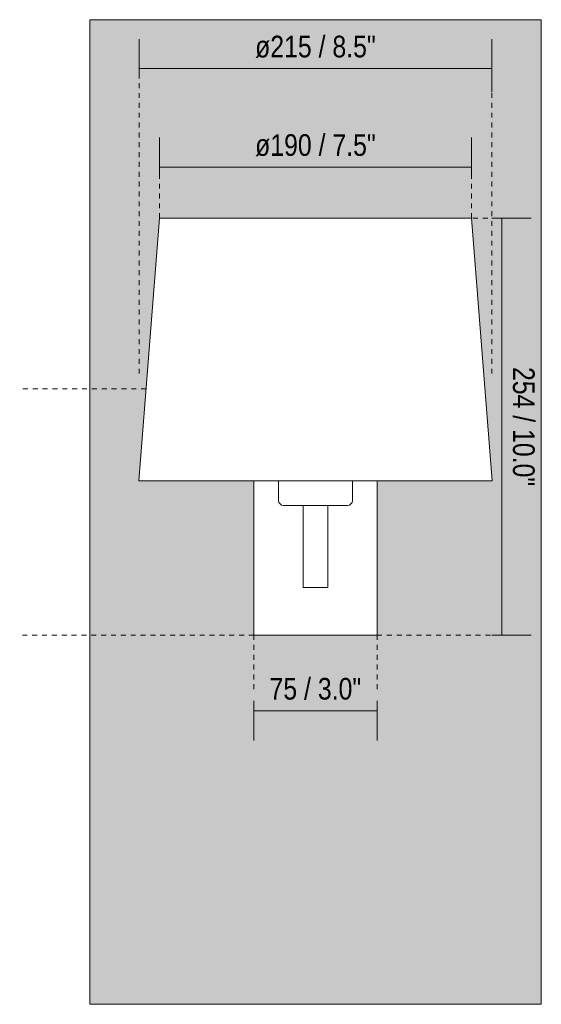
# Model space of a CAD drawing. Header units: millimetres. Extents: x -6760 to -4339, y -784 to 6757.
# Tile 1 of 3: x -6760 to -6442, y 0 to 600. Entities that reach past the tile are written whole.
import ezdxf

# ---------------------------------------------------------------- set-up
doc = ezdxf.new("R2010")
doc.units = ezdxf.units.MM
doc.linetypes.add('Dash', pattern=[6, 3, -3])
doc.layers.add('A-ANNO-DIMS', color=7, linetype='Dash', lineweight=9, true_color=0xd2d2d2)
for name, color, linetype, lineweight in [('A-ANNO-DIMS-6', 7, 'Continuous', 9), ('A-WALL', 7, 'Continuous', 9), ('E-LITE-EQPM', 7, 'Continuous', 20)]:
    doc.layers.add(name, color=color, linetype=linetype, lineweight=lineweight)
doc.styles.add('Arial Narrow', font='ARIALN.TTF', dxfattribs={"height": 13.2})
doc.dimstyles.new('FARO_-_2_2mm_Arial_Narrow_mm_Inch_Left', dxfattribs={"dimscale": 304.8, "dimtxt": 13.509289, "dimasz": 0, "dimexe": 0.059055, "dimexo": 0.0625, "dimgap": 0.009843, "dimtad": 1, "dimdec": 0, "dimzin": 0, "dimdsep": 46, "dimtxsty": 'Arial Narrow', "dimblk1": 'NONE', "dimblk2": 'NONE', "dimsah": 1, "dimcen": 0.09, "dimadec": 0, "dimazin": 0, "dimtfac": 1, "dimtdec": 4, "dimtix": 1, "dimtmove": 0, "dimatfit": 3, "dimfxl": 0.019685, "dimfxlon": 1, "dimtvp": 1, "dimtolj": 1, "dimtzin": 0, "dimarcsym": 2})
doc.dimstyles.new('FARO_-_2_2mm_Arial_Narrow_mm_Inch_Right', dxfattribs={"dimscale": 304.8, "dimtxt": 13.509289, "dimasz": 0, "dimexe": 0.059055, "dimexo": 0.0625, "dimgap": 0.009843, "dimtad": 1, "dimdec": 0, "dimzin": 0, "dimdsep": 46, "dimtxsty": 'Arial Narrow', "dimblk1": 'NONE', "dimblk2": 'NONE', "dimsah": 1, "dimcen": 0.09, "dimadec": 0, "dimazin": 0, "dimtfac": 1, "dimtdec": 4, "dimtix": 1, "dimtmove": 0, "dimatfit": 3, "dimfxl": 0.019685, "dimfxlon": 1, "dimtvp": 1, "dimtolj": 1, "dimtzin": 0, "dimarcsym": 2})

# ---------------------------------------------------------------- blocks, each defined once
blk = doc.blocks.new('68490-01 - 68490-01 ARTIS Bronze_white wall lamp-564651-Alzado_PDF')
at = {"layer": 'E-LITE-EQPM'}
for p, q in [((-6685.91, 319.01), (-6685.91, 319.01)), ((-6669.74, 319.01), (-6669.78, 319.01)), ((-6664.16, 319.01), (-6664.16, 319.01)), ((-6617, 319.01), (-6617, 225)), ((-6542, 225), (-6542, 319.01)), ((-6523.81, 319.01), (-6523.78, 319.01)), ((-6484.51, 319.01), (-6484.44, 319.01)), ((-6473.08, 319.01), (-6473.08, 319.01)), ((-6600.48, 304.41), (-6600.58, 304.44)), ((-6617, 225), (-6542, 225))]:
    blk.add_line(p, q, dxfattribs=at)
at = {"layer": 'E-LITE-EQPM', "flags": 128}
for points in [[(-6601.55, 305.5), (-6601.67, 305.63), (-6601.72, 305.85)], [(-6558.51, 304.44), (-6558.64, 304.31), (-6558.84, 304.27)], [(-6557.42, 305.5), (-6557.45, 305.4), (-6557.49, 305.36)]]:
    blk.add_lwpolyline(points, dxfattribs=at)
blk = doc.blocks.new('DIMBLOCK1-Alzado_PDF')
at = {"layer": 'A-ANNO-DIMS-6', "color": 251, "true_color": 0x5b5b5b, "transparency": 16777216}
for p, q in [((-6686.91, 570), (-6686.91, 588.17)), ((-6472.08, 555.87), (-6472.08, 588.17)), ((-6686.91, 570.17), (-6472.08, 570.17)), ((-6686.91, 570.17), (-6686.91, 564.17)), ((-6472.08, 570.17), (-6472.08, 555.87))]:
    blk.add_line(p, q, dxfattribs=at)
at = {"layer": 'A-ANNO-DIMS-6', "color": 0, "transparency": 16777216, "insert": (-6616.27, 590.23), "char_height": 13.2, "width": 88.2607, "attachment_point": 1, "line_spacing_factor": 0.974696, "style": 'Arial Narrow'}
blk.add_mtext('ø215 / 8.5"', dxfattribs=at)
blk = doc.blocks.new('_None')
blk = doc.blocks.new('DIMBLOCK2-Alzado_PDF')
at = {"layer": 'A-ANNO-DIMS-6', "color": 251, "true_color": 0x5b5b5b, "transparency": 16777216}
for p, q in [((-6466.09, 479.06), (-6472.09, 479.06)), ((-6466.26, 479.06), (-6448.09, 479.06)), ((-6466.09, 479.06), (-6466.09, 225)), ((-6472.09, 225), (-6448.09, 225)), ((-6466.09, 225), (-6472.09, 225))]:
    blk.add_line(p, q, dxfattribs=at)
at = {"layer": 'A-ANNO-DIMS-6', "color": 0, "transparency": 16777216, "insert": (-6446.03, 388.37), "char_height": 13.2, "width": 87.2314, "attachment_point": 1, "rotation": 270, "line_spacing_factor": 0.974696, "style": 'Arial Narrow'}
blk.add_mtext('254 / 10.0"', dxfattribs=at)
blk = doc.blocks.new('DIMBLOCK3-Alzado_PDF')
at = {"layer": 'A-ANNO-DIMS-6', "color": 251, "true_color": 0x5b5b5b, "transparency": 16777216}
for p, q in [((-6674.56, 504.17), (-6674.56, 528.17)), ((-6484.43, 504.17), (-6484.43, 528.17)), ((-6674.56, 510.17), (-6484.43, 510.17)), ((-6674.56, 510.17), (-6674.56, 504.17)), ((-6484.43, 510.17), (-6484.43, 504.17))]:
    blk.add_line(p, q, dxfattribs=at)
at = {"layer": 'A-ANNO-DIMS-6', "color": 0, "transparency": 16777216, "insert": (-6616.27, 530.23), "char_height": 13.2, "width": 88.2607, "attachment_point": 1, "line_spacing_factor": 0.974696, "style": 'Arial Narrow'}
blk.add_mtext('ø190 / 7.5"', dxfattribs=at)
blk = doc.blocks.new('DIMBLOCK4-Alzado_PDF')
at = {"layer": 'A-ANNO-DIMS-6', "color": 251, "true_color": 0x5b5b5b, "transparency": 16777216}
for p, q in [((-6617, 184.84), (-6617, 160.84)), ((-6617, 178.84), (-6617, 184.84)), ((-6542, 184.84), (-6542, 160.84)), ((-6542, 178.84), (-6542, 184.84)), ((-6617, 178.84), (-6542, 178.84))]:
    blk.add_line(p, q, dxfattribs=at)
at = {"layer": 'A-ANNO-DIMS-6', "color": 0, "transparency": 16777216, "insert": (-6607.48, 198.9), "char_height": 13.2, "width": 67.1605, "attachment_point": 1, "line_spacing_factor": 0.974696, "style": 'Arial Narrow'}
blk.add_mtext('75 / 3.0"', dxfattribs=at)

msp = doc.modelspace()

# ---------------------------------------------------------------- hatches: boundary and pattern name
at = {"layer": 'A-WALL', "true_color": 0xf7f7f7}
h = msp.add_hatch(color=7, dxfattribs=at)
h.paths.add_polyline_path([(-6717, 0), (-6442, 0), (-6442, 600), (-6717, 600), (-6717, 143)])
h.paths.add_polyline_path([(-6542, 225), (-6617, 225), (-6617, 319.01), (-6686.99, 319.08), (-6674.52, 479.06), (-6484.47, 479.06), (-6472, 319.01), (-6542, 319.01), (-6542, 225.36)])

# ---------------------------------------------------------------- linework, layer by layer
at = {"layer": 'A-ANNO-DIMS'}
for p, q in [((-6686.91, 384.3), (-6686.91, 574.3)), ((-6472.08, 384.3), (-6472.08, 564.3)), ((-6674.56, 479.06), (-6674.56, 507.42)), ((-6484.43, 479.06), (-6484.43, 507.42)), ((-6456.62, 479.06), (-6484.43, 479.06)), ((-6682.63, 375), (-6759.6, 375)), ((-6617, 225), (-6759.6, 225)), ((-6617, 225), (-6617, 190)), ((-6542, 225), (-6472.08, 225)), ((-6542, 225), (-6542, 190))]:
    msp.add_line(p, q, dxfattribs=at)
at = {"layer": 'A-WALL', "color": 253, "true_color": 0xaaaaaa}
for p, q in [((-6442, 600), (-6717, 600)), ((-6717, 600), (-6717, 0)), ((-6442, 0), (-6442, 600)), ((-6717, 0), (-6442, 0))]:
    msp.add_line(p, q, dxfattribs=at)
at = {"layer": 'E-LITE-EQPM'}
for p, q in [((-6674.52, 479.06), (-6686.99, 319.01)), ((-6484.47, 479.06), (-6674.52, 479.06)), ((-6472, 319.01), (-6484.47, 479.06)), ((-6686.99, 319.01), (-6472, 319.01)), ((-6601.98, 319.01), (-6601.98, 307)), ((-6557.01, 307), (-6557.01, 319.01)), ((-6598.98, 304), (-6586.99, 304)), ((-6571.99, 304), (-6586.99, 304)), ((-6586.99, 304), (-6586.99, 254)), ((-6571.99, 304), (-6560.01, 304)), ((-6571.99, 254), (-6571.99, 304)), ((-6586.99, 254), (-6571.99, 254))]:
    msp.add_line(p, q, dxfattribs=at)
for centre, start, end in [((-6598.98, 307), 180, 270), ((-6560.01, 307), 270, 360)]:
    msp.add_arc(centre, 3, start, end, dxfattribs=at)

# ---------------------------------------------------------------- block references
msp.add_blockref('68490-01 - 68490-01 ARTIS Bronze_white wall lamp-564651-Alzado_PDF', (0, 0), dxfattribs=at)

# ---------------------------------------------------------------- dimensions: what is measured, and where the dimension line sits
at = {"layer": 'A-ANNO-DIMS', "color": 251, "linetype": 'Continuous', "true_color": 0x5b5b5b}
for base, p1, p2, override, picture, middle in [((-6472.08, 570.17), (-6686.91, 564.17), (-6472.08, 555.87), {"dimpost": '<>', "dimfxl": 214.998305}, 'DIMBLOCK1-Alzado_PDF', (-6579.5, 581.71)), ((-6484.43, 510.17), (-6674.56, 504.17), (-6484.43, 504.17), {"dimpost": '<>', "dimfxl": 190.129676}, 'DIMBLOCK3-Alzado_PDF', (-6579.5, 521.71))]:
    dim = msp.add_linear_dim(base=base, p1=p1, p2=p2, text='ø<>', dimstyle='FARO_-_2_2mm_Arial_Narrow_mm_Inch_Left', override=override, dxfattribs=at)
    dim.commit()
    dim.dimension.update_dxf_attribs({"geometry": picture, "text_midpoint": middle})
dim = msp.add_linear_dim(base=(-6466.09, 225), p1=(-6472.09, 479.06), p2=(-6472.09, 225), angle=90, dimstyle='FARO_-_2_2mm_Arial_Narrow_mm_Inch_Right', override={"dimtad": 4, "dimpost": '<>', "dimfxl": 254.05673}, dxfattribs=at)
dim.commit()
dim.dimension.update_dxf_attribs({"geometry": 'DIMBLOCK2-Alzado_PDF', "text_midpoint": (-6454.55, 352.03)})
dim = msp.add_linear_dim(base=(-6542, 178.84), p1=(-6617, 184.84), p2=(-6542, 184.84), dimstyle='FARO_-_2_2mm_Arial_Narrow_mm_Inch_Left', override={"dimpost": '<>', "dimfxl": 75}, dxfattribs=at)
dim.commit()
dim.dimension.update_dxf_attribs({"geometry": 'DIMBLOCK4-Alzado_PDF', "text_midpoint": (-6579.5, 190.38)})

doc.saveas('drawing.dxf')
